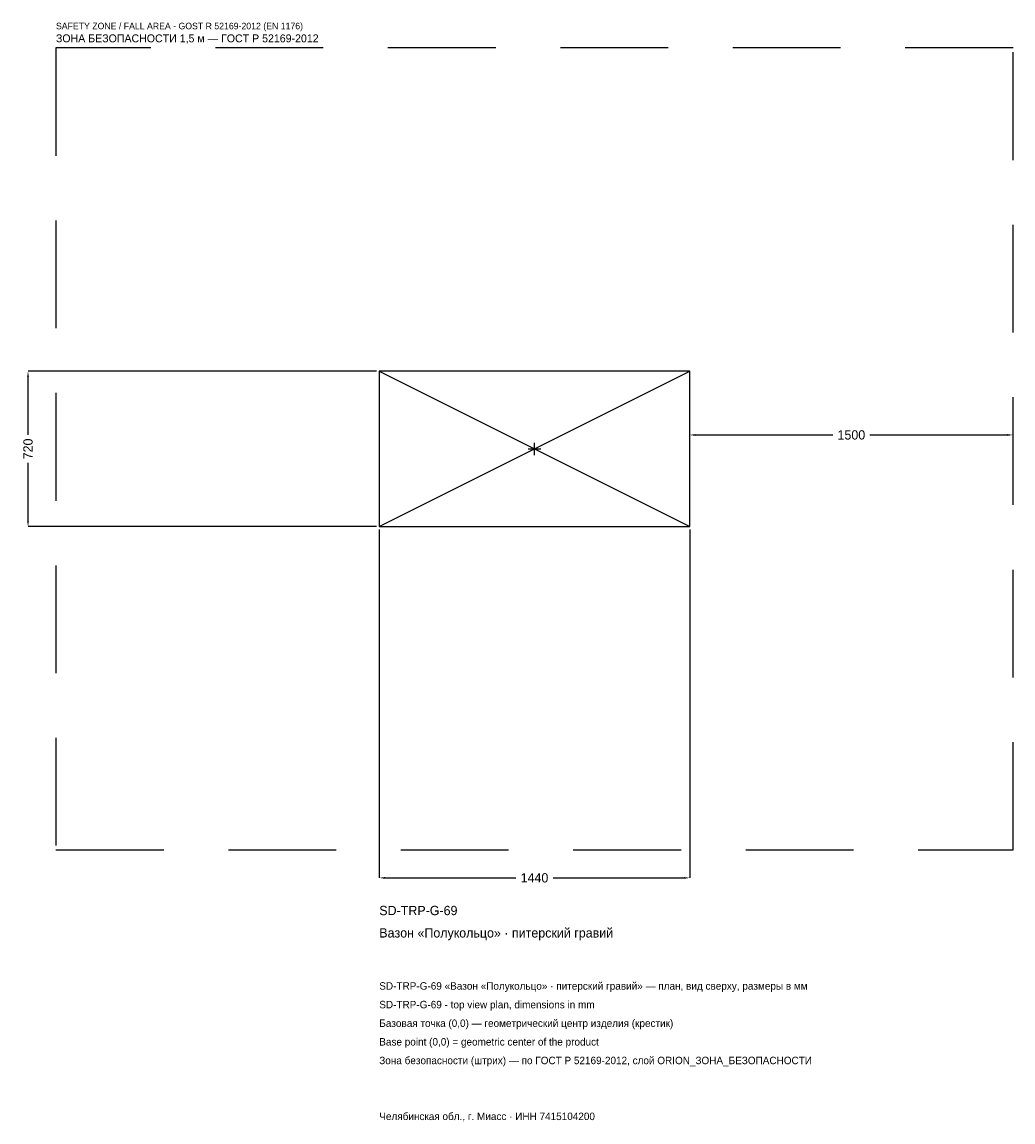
# Model space of a CAD drawing. Header units: metres. Extents: x -2378 to 2220, y -3122 to 1980.
import ezdxf

# ---------------------------------------------------------------- set-up
doc = ezdxf.new("R2010")
doc.units = ezdxf.units.M
doc.linetypes.add('DASHED', pattern=[800, 500, -300])
for name, color, linetype in [('ЗСК_ДАННЫЕ', 3, 'Continuous'), ('ЗСК_ЗОНА_БЕЗОПАСНОСТИ', 1, 'Continuous'), ('ЗСК_КОНТУР', 7, 'Continuous'), ('ЗСК_РАЗМЕРЫ', 8, 'Continuous')]:
    doc.layers.add(name, color=color, linetype=linetype)
doc.dimstyles.new('ORION', dxfattribs={"dimtxt": 43.2, "dimasz": 25.92, "dimexe": 1.25, "dimexo": 12.96, "dimtad": 1, "dimdec": 0, "dimcen": 2.5, "dimazin": 3, "dimtfac": 1, "dimtmove": 0, "dimatfit": 3})

# ---------------------------------------------------------------- blocks, each defined once
blk = doc.blocks.new('_CLOSEDFILLED')
at = {"color": 0, "linetype": 'BYBLOCK'}
blk.add_solid([(-1, 0.16), (0, 0), (-1, -0.16)], dxfattribs=at)
blk = doc.blocks.new('*D1')
for p, q in [((-720, -372.96), (-720, -1989.6)), ((720, -372.96), (720, -1989.6)), ((-694.08, -1989.6), (-86.4, -1989.6)), ((86.4, -1989.6), (694.08, -1989.6))]:
    blk.add_line(p, q)
at = {"layer": 'Defpoints'}
for p in [(-720, -360), (720, -360), (-720, -1989.6)]:
    blk.add_point(p, dxfattribs=at)
at = {"layer": 'ЗСК_РАЗМЕРЫ', "xscale": 25.919999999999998, "yscale": 25.919999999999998, "rotation": 180}
blk.add_blockref('_CLOSEDFILLED', (-720, -1989.6), dxfattribs=at)
at = {"layer": 'ЗСК_РАЗМЕРЫ', "xscale": 25.919999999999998, "yscale": 25.919999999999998}
blk.add_blockref('_CLOSEDFILLED', (720, -1989.6), dxfattribs=at)
at = {"layer": 'ЗСК_РАЗМЕРЫ', "insert": (0, -1989.6), "char_height": 43.2, "attachment_point": 5}
blk.add_mtext('1440', dxfattribs=at)
blk = doc.blocks.new('*D2')
for p, q in [((-732.96, 360), (-2349.6, 360)), ((-2349.6, 64.8), (-2349.6, 334.08)), ((-2349.6, -334.08), (-2349.6, -64.8)), ((-732.96, -360), (-2349.6, -360))]:
    blk.add_line(p, q)
at = {"layer": 'Defpoints'}
for p in [(-720, 360), (-2349.6, -360), (-720, -360)]:
    blk.add_point(p, dxfattribs=at)
at = {"layer": 'ЗСК_РАЗМЕРЫ', "xscale": 25.919999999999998, "yscale": 25.919999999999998}
for p, rotation in [((-2349.6, 360), 90), ((-2349.6, -360), 270)]:
    blk.add_blockref('_CLOSEDFILLED', p, dxfattribs=dict(at, rotation=rotation))
at = {"layer": 'ЗСК_РАЗМЕРЫ', "insert": (-2349.6, 0), "char_height": 43.2, "attachment_point": 5, "rotation": 90}
blk.add_mtext('720', dxfattribs=at)
blk = doc.blocks.new('*D3')
for p, q in [((720, 12.96), (720, 64.8)), ((745.92, 64.8), (1383.6, 64.8)), ((1556.4, 64.8), (2194.08, 64.8)), ((2220, 12.96), (2220, 64.8))]:
    blk.add_line(p, q)
at = {"layer": 'Defpoints'}
for p in [(720, 64.8), (720, 0), (2220, 0)]:
    blk.add_point(p, dxfattribs=at)
at = {"layer": 'ЗСК_РАЗМЕРЫ', "xscale": 25.919999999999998, "yscale": 25.919999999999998, "rotation": 180}
blk.add_blockref('_CLOSEDFILLED', (720, 64.8), dxfattribs=at)
at = {"layer": 'ЗСК_РАЗМЕРЫ', "xscale": 25.919999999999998, "yscale": 25.919999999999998}
blk.add_blockref('_CLOSEDFILLED', (2220, 64.8), dxfattribs=at)
at = {"layer": 'ЗСК_РАЗМЕРЫ', "insert": (1470, 64.8), "char_height": 43.2, "attachment_point": 5}
blk.add_mtext('1500', dxfattribs=at)
blk = doc.blocks.new('ОРИОН SD-TRP-G-69 Вазон Полукольцо · питерский гравий')
at = {"layer": 'ЗСК_ЗОНА_БЕЗОПАСНОСТИ', "linetype": 'DASHED'}
blk.add_lwpolyline([(-2220, -1860), (2220, -1860), (2220, 1860), (-2220, 1860)], close=True, dxfattribs=at)
at = {"layer": 'ЗСК_КОНТУР'}
for p, q in [((-720, -360), (720, 360)), ((-720, 360), (720, -360))]:
    blk.add_line(p, q, dxfattribs=at)
blk.add_lwpolyline([(-720, -360), (720, -360), (720, 360), (-720, 360)], close=True, dxfattribs=at)
at = {"layer": 'ЗСК_РАЗМЕРЫ'}
for p, q in [((-28.8, 0), (28.8, 0)), ((0, -28.8), (0, 28.8))]:
    blk.add_line(p, q, dxfattribs=at)
at = {"layer": 'ЗСК_ДАННЫЕ'}
for tag, p in [('АРТИКУЛ', (-720, -2162.4)), ('НАИМЕНОВАНИЕ', (-720, -2266.08))]:
    blk.add_attdef(tag, p, '', height=43.2, dxfattribs=at)
at = {"layer": 'ЗСК_ДАННЫЕ', "flags": 1}
for tag, p in [('ПРОИЗВОДИТЕЛЬ', (-720, -2369.76)), ('ТЕЛЕФОН', (-720, -2473.44)), ('САЙТ', (-720, -2680.8)), ('АДРЕС', (-720, -2784.48)), ('РЕКВИЗИТЫ', (-720, -2888.16)), ('ГАБАРИТЫ', (-720, -2991.84)), ('ЗОНА_БЕЗОПАСНОСТИ', (-720, -3095.52))]:
    blk.add_attdef(tag, p, '', height=43.2, dxfattribs=at)
at = {"layer": 'ЗСК_ЗОНА_БЕЗОПАСНОСТИ', "color": 1}
for s, height, p in [('SAFETY ZONE / FALL AREA - GOST R 52169-2012 (EN 1176)', 30.24, (-2220, 1946.4)), ('ЗОНА БЕЗОПАСНОСТИ 1,5 м — ГОСТ Р 52169-2012', 36.72, (-2220, 1885.92))]:
    blk.add_text(s, height=height, dxfattribs=at).set_placement(p)
at = {"layer": 'ЗСК_РАЗМЕРЫ'}
dim = blk.add_linear_dim(base=(-2349.6, -360), p1=(-720, -360), p2=(-720, 360), angle=90, dimstyle='ORION', dxfattribs=at)
dim.commit()
dim.dimension.update_dxf_attribs({"geometry": '*D2', "text_midpoint": (-2349.6, 0)})
for base, p1, p2, picture, middle in [((720, 64.8), (720, 0), (2220, 0), '*D3', (1470, 64.8)), ((-720, -1989.6), (-720, -360), (720, -360), '*D1', (0, -1989.6))]:
    dim = blk.add_linear_dim(base=base, p1=p1, p2=p2, dimstyle='ORION', dxfattribs=at)
    dim.commit()
    dim.dimension.update_dxf_attribs({"geometry": picture, "text_midpoint": middle})

msp = doc.modelspace()

# ---------------------------------------------------------------- block references
msp.add_blockref('ОРИОН SD-TRP-G-69 Вазон Полукольцо · питерский гравий', (0, 0)).add_auto_attribs({'АРТИКУЛ': 'SD-TRP-G-69', 'НАИМЕНОВАНИЕ': 'Вазон «Полукольцо» · питерский гравий'})

# ---------------------------------------------------------------- texts
at = {"layer": 'ЗСК_ДАННЫЕ', "color": 3}
for s, p in [('SD-TRP-G-69 «Вазон «Полукольцо» · питерский гравий» — план, вид сверху, размеры в мм', (-720, -2508)), ('SD-TRP-G-69 - top view plan, dimensions in mm', (-720, -2594.4)), ('Челябинская обл., г. Миасс · ИНН 7415104200', (-720, -3112.8))]:
    msp.add_text(s, height=34.56, dxfattribs=at).set_placement(p)
at = {"layer": 'ЗСК_ДАННЫЕ', "color": 7}
for s, p in [('Базовая точка (0,0) — геометрический центр изделия (крестик)', (-720, -2680.8)), ('Base point (0,0) = geometric center of the product', (-720, -2767.2))]:
    msp.add_text(s, height=34.56, dxfattribs=at).set_placement(p)
at = {"layer": 'ЗСК_ДАННЫЕ', "color": 1}
msp.add_text('Зона безопасности (штрих) — по ГОСТ Р 52169-2012, слой ORION_ЗОНА_БЕЗОПАСНОСТИ', height=34.56, dxfattribs=at).set_placement((-720, -2853.6))

doc.saveas('drawing.dxf')
